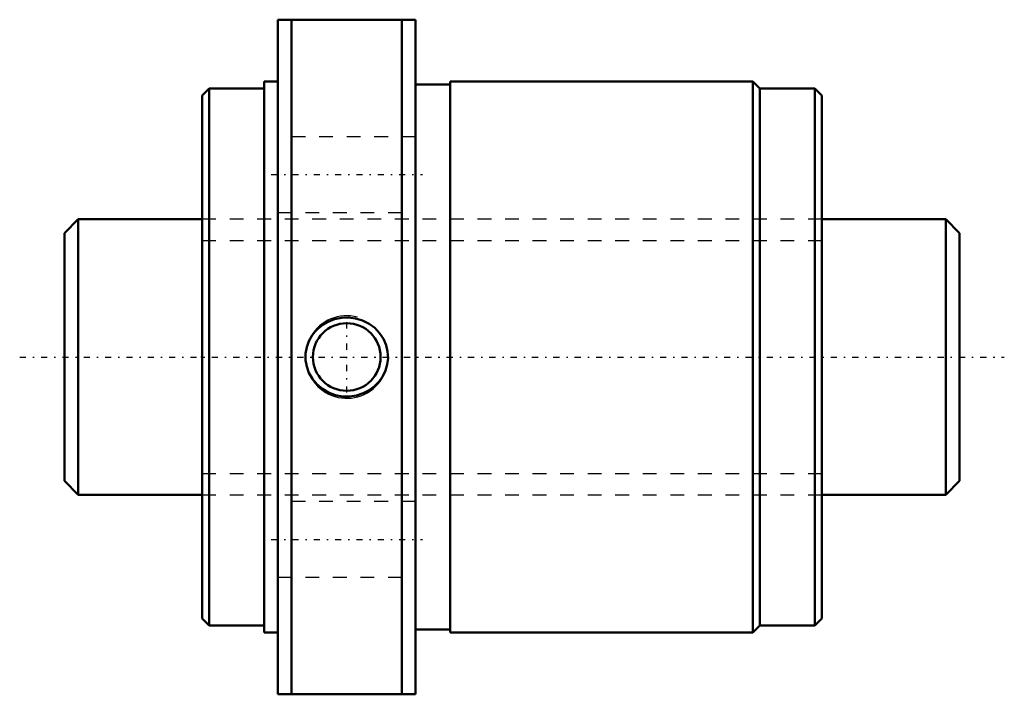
# Model space of a CAD drawing. Header units: millimetres. Extents: x -13.2 to 58.2, y -24.5 to 24.5.
import ezdxf

# ---------------------------------------------------------------- set-up
doc = ezdxf.new("R2010")
doc.units = ezdxf.units.MM
doc.linetypes.add('Center', pattern=[1.5, 0.45, -0.5, 0.05, -0.5])
doc.linetypes.add('Dashed', pattern=[2, 1, -1])
for name, color, linetype, lineweight in [('2d ConnectionPoints', 7, 'Continuous', 50), ('AM_0', 7, 'Continuous', 50), ('AM_5', 3, 'Continuous', 25), ('AM_7', 7, 'Center', 25), ('AM_9', 6, 'Dashed', 25)]:
    doc.layers.add(name, color=color, linetype=linetype, lineweight=lineweight)

# ---------------------------------------------------------------- blocks, each defined once
blk = doc.blocks.new('1_NRR000SBK_2010_5_6Nut_0_in_SBK2010_5_6RRG0_65LC0_0000__4')
at = {"layer": 'AM_0'}
for p, q in [((5.5, 24.5), (5.5, -24.5)), ((5.5, 24.5), (15.5, 24.5)), ((6.5, 24.5), (6.5, -24.5)), ((14.5, 24.5), (14.5, -24.5)), ((15.5, 24.5), (15.5, -24.5)), ((0.5, 19.5), (0, 19)), ((4.5, 19.5), (0.5, 19.5)), ((0.5, 19.5), (0.5, -19.5)), ((4.5, 20), (4.5, -20)), ((5.5, 20), (4.5, 20)), ((18, 19.8), (15.5, 19.8)), ((18, 20), (18, -20)), ((40, 20), (18, 20)), ((40.5, 19.5), (40, 20)), ((40, 20), (40, -20)), ((44.5, 19.5), (40.5, 19.5)), ((40.5, 19.5), (40.5, -19.5)), ((44.5, 19.5), (44.5, -19.5)), ((45, 19), (44.5, 19.5)), ((0, 19), (0, -19)), ((45, 19), (45, -19)), ((0, -19), (0.5, -19.5)), ((44.5, -19.5), (45, -19)), ((0.5, -19.5), (4.5, -19.5)), ((4.5, -20), (5.5, -20)), ((15.5, -19.8), (18, -19.8)), ((18, -20), (40, -20)), ((40, -20), (40.5, -19.5)), ((40.5, -19.5), (44.5, -19.5)), ((15.5, -24.5), (5.5, -24.5))]:
    blk.add_line(p, q, dxfattribs=at)
blk.add_lwpolyline([(8.424, 2.073), (8.765, 2.343), (9.142, 2.561), (9.614, 2.744), (10.109, 2.848), (10.628, 2.87), (11.144, 2.806), (11.646, 2.654), (12.116, 2.42), (12.532, 2.113), (12.888, 1.738), (13.163, 1.321), (13.362, 0.862), (13.471, 0.397), (13.499, -0.081), (13.446, -0.541), (13.318, -0.986), (13.117, -1.404), (12.851, -1.784), (12.517, -2.126), (12.132, -2.41), (11.688, -2.637), (11.213, -2.79), (10.703, -2.866), (10.187, -2.857), (9.671, -2.761), (9.18, -2.579), (8.729, -2.318), (8.33, -1.983), (8.006, -1.595), (7.754, -1.155), (7.591, -0.699), (7.509, -0.221), (7.511, 0.245), (7.592, 0.705), (7.747, 1.14), (7.971, 1.544), (8.181, 1.822), (8.424, 2.073)], dxfattribs=at)
blk.add_circle((10.5, 0), 2.458, dxfattribs=at)
at = {"layer": 'AM_5'}
blk.add_arc((10.5, 0), 3, 75, 15, dxfattribs=at)
at = {"layer": 'AM_7'}
for p, q in [((5, 13.25), (16, 13.25)), ((10.5, -2.581), (10.5, 2.581)), ((5, -13.25), (16, -13.25))]:
    blk.add_line(p, q, dxfattribs=at)
at = {"layer": 'AM_9'}
for p, q in [((15.5, 16), (5.5, 16)), ((5.5, 10.5), (15.5, 10.5)), ((45, 10), (0, 10)), ((0, -10), (45, -10)), ((15.5, -10.5), (5.5, -10.5)), ((5.5, -16), (15.5, -16))]:
    blk.add_line(p, q, dxfattribs=at)
blk = doc.blocks.new('2_NRR000SBK_2010_5_60Shaft_0_in_SBK2010_5_6RRG0_65LC0_0000__4')
at = {"layer": 'AM_0'}
for p, q in [((-9, 10), (-10, 9)), ((-9, 10), (-9, -10)), ((0, 10), (-9, 10)), ((54, 10), (45, 10)), ((55, 9), (54, 10)), ((54, 10), (54, -10)), ((-10, 9), (-10, -9)), ((55, 9), (55, -9)), ((-10, -9), (-9, -10)), ((54, -10), (55, -9)), ((-9, -10), (0, -10)), ((45, -10), (54, -10))]:
    blk.add_line(p, q, dxfattribs=at)
at = {"layer": 'AM_5', "linetype": 'Dashed'}
for p, q in [((0, 8.4665), (45, 8.4665)), ((0, -8.4665), (45, -8.4665))]:
    blk.add_line(p, q, dxfattribs=at)
at = {"layer": 'AM_7'}
blk.add_line((-13.25, 0), (58.25, 0), dxfattribs=at)
at = {"layer": 'AM_9'}
for p, q in [((45, 10), (0, 10)), ((0, -10), (45, -10))]:
    blk.add_line(p, q, dxfattribs=at)

msp = doc.modelspace()

# ---------------------------------------------------------------- linework, layer by layer
at = {"layer": '2d ConnectionPoints'}
msp.add_point((0, 0), dxfattribs=at)

# ---------------------------------------------------------------- block references
for name in ['1_NRR000SBK_2010_5_6Nut_0_in_SBK2010_5_6RRG0_65LC0_0000__4', '2_NRR000SBK_2010_5_60Shaft_0_in_SBK2010_5_6RRG0_65LC0_0000__4']:
    msp.add_blockref(name, (0, 0))

doc.saveas('drawing.dxf')
